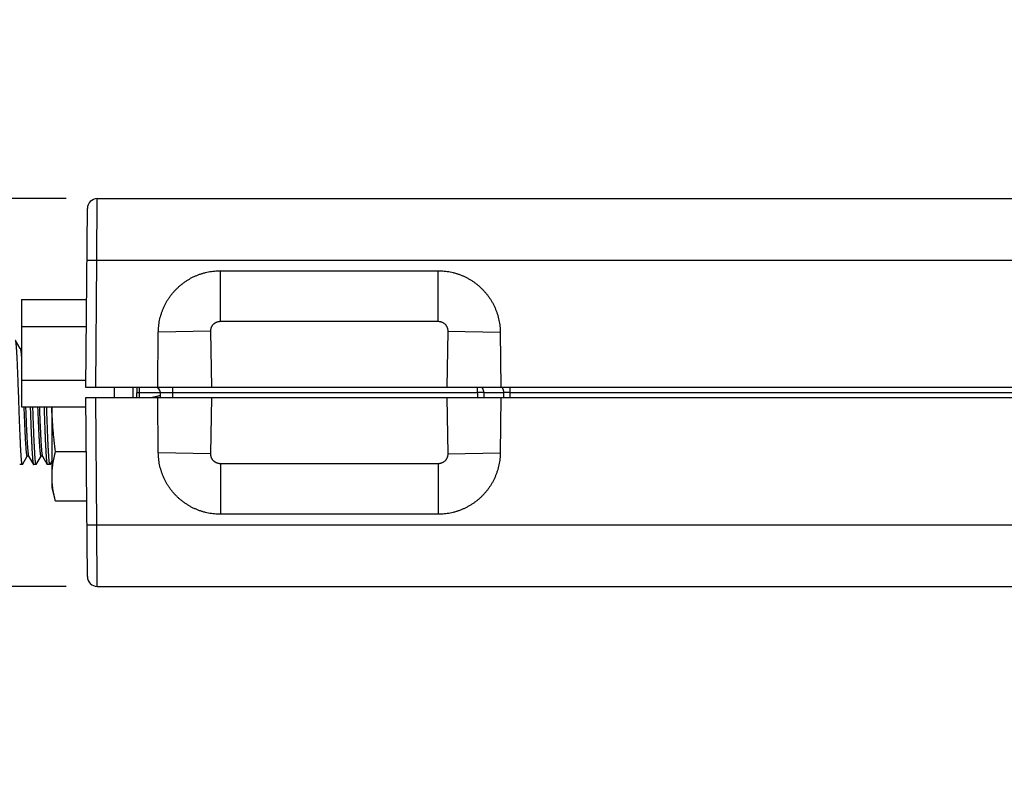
# Model space of a CAD drawing. Header units: inches. Extents: x 0 to 22, y 0 to 17.
# Tile 39 of 57: x 7.5 to 9.5, y 13 to 14.5. Entities that reach past the tile are written whole.
import ezdxf

# ---------------------------------------------------------------- set-up
doc = ezdxf.new("R2010")
doc.units = ezdxf.units.IN
doc.header["$LTSCALE"] = 1.21
doc.header["$MEASUREMENT"] = 0
doc.layers.get('0').update_dxf_attribs({"linetype": 'CONTINUOUS'})
doc.layers.add('DIMENSIONS', color=7, linetype='CONTINUOUS')
doc.styles.get("Standard").update_dxf_attribs({"font": 'txt', "width": 0.8})
doc.dimstyles.new('DIMSTYLE_2', dxfattribs={"dimtxt": 0.125, "dimasz": 0.18, "dimexe": 0.18, "dimexo": 0.0625, "dimgap": 0.09, "dimtad": 0, "dimtih": 1, "dimtoh": 1, "dimdec": 3, "dimzin": 4, "dimdsep": 46, "dimtxsty": 'STANDARD', "dimblk": '_FILLED', "dimblk1": '_FILLED', "dimblk2": '_FILLED', "dimcen": 0.09, "dimadec": 0, "dimazin": 0, "dimtp": 0.01, "dimtm": 0.01, "dimtfac": 1, "dimtdec": 3, "dimtofl": 0, "dimtmove": 0, "dimatfit": 3, "dimldrblk": '_FILLED', "dimfxl": 1, "dimtolj": 1, "dimtzin": 4, "dimarcsym": 0})

# ---------------------------------------------------------------- blocks, each defined once
blk = doc.blocks.new('_FILLED')
at = {"color": 0, "linetype": 'BYBLOCK'}
blk.add_solid([(0, 0), (-1, 0.174), (-1, -0.174)], dxfattribs=at)
blk = doc.blocks.new('*D4')
at = {"layer": 'DIMENSIONS', "color": 2, "linetype": 'CONTINUOUS'}
for p, q in [((6.4967, 14.1246), (6.4967, 14.4846)), ((7.5748, 14.1246), (6.3717, 14.1246)), ((7.5748, 13.3446), (6.3717, 13.3446)), ((6.4967, 13.3446), (6.4967, 12.9846))]:
    blk.add_line(p, q, dxfattribs=at)
at = {"layer": 'DIMENSIONS', "color": 2, "linetype": 'CONTINUOUS', "xscale": 0.18, "yscale": 0.18, "zscale": 0.18}
for p, rotation in [((6.4967, 14.1246), 270), ((6.4967, 13.3446), 90)]:
    blk.add_blockref('_FILLED', p, dxfattribs=dict(at, rotation=rotation))
at = {"layer": 'DIMENSIONS', "color": 2, "linetype": 'CONTINUOUS', "insert": (6.4967, 13.7971), "char_height": 0.125, "width": 1.225, "attachment_point": 2, "line_spacing_factor": 0.9}
blk.add_mtext('.780{\\Ftxt.shx;\\W1.000000;\\H0.125000; }[19.81]', dxfattribs=at)

msp = doc.modelspace()

# ---------------------------------------------------------------- linework, layer by layer
at = {"color": 9, "linetype": 'CONTINUOUS'}
for p, q in [((7.6364, 14.0007), (7.6373, 14.1246)), ((7.6164, 14.0007), (7.6364, 14.0007)), ((7.6342, 13.7446), (7.6364, 14.0007)), ((7.6364, 14.0007), (11.6142, 14.0007)), ((7.8851, 13.8779), (7.8851, 13.9796)), ((8.3232, 13.8779), (8.3232, 13.9796)), ((7.8851, 13.8779), (8.3232, 13.8779)), ((7.8656, 13.858), (7.7601, 13.8557)), ((7.8678, 13.7446), (7.8656, 13.858)), ((8.3427, 13.858), (8.3405, 13.7446)), ((8.3427, 13.858), (8.4482, 13.8557)), ((7.7173, 13.7344), (7.7223, 13.7345)), ((7.7222, 13.7246), (7.7223, 13.7345)), ((7.7223, 13.7345), (7.7224, 13.7446)), ((7.7223, 13.7345), (7.7643, 13.7345)), ((7.7643, 13.7348), (7.7893, 13.7348)), ((7.7893, 13.7348), (7.7893, 13.7446)), ((7.7895, 13.7246), (7.7893, 13.7348)), ((7.7893, 13.7348), (8.4025, 13.7348)), ((8.4025, 13.7348), (8.4025, 13.7446)), ((8.4025, 13.7348), (8.4026, 13.7246)), ((8.415, 13.7348), (8.4554, 13.7348)), ((8.415, 13.7348), (8.4151, 13.7246)), ((8.4554, 13.7246), (8.4554, 13.7348)), ((8.4679, 13.7348), (8.4679, 13.7446)), ((8.4679, 13.7246), (8.4679, 13.7348)), ((8.4679, 13.7348), (11.119, 13.7348)), ((7.6364, 13.4685), (7.6342, 13.7246)), ((7.8656, 13.6112), (7.8678, 13.7246)), ((8.3405, 13.7246), (8.3427, 13.6112)), ((7.8656, 13.6112), (7.7601, 13.6135)), ((8.3427, 13.6112), (8.4482, 13.6135)), ((7.8851, 13.5913), (7.8851, 13.4896)), ((8.3232, 13.5913), (7.8851, 13.5913)), ((8.3232, 13.5913), (8.3232, 13.4896)), ((7.6164, 13.4685), (7.6364, 13.4685)), ((7.6364, 13.4685), (9.6065, 13.4685)), ((7.6373, 13.3446), (7.6364, 13.4685))]:
    msp.add_line(p, q, dxfattribs=at)
at = {"color": 7, "linetype": 'CONTINUOUS'}
for p, q in [((7.6373, 14.1246), (11.6142, 14.1246)), ((7.6142, 13.7446), (7.6173, 14.1048)), ((7.8851, 13.9796), (8.3232, 13.9796)), ((7.4847, 13.9216), (7.4847, 13.7057)), ((7.4847, 13.9216), (7.6157, 13.9216)), ((7.4847, 13.8676), (7.6152, 13.8676)), ((7.7592, 13.7446), (7.7601, 13.8557)), ((8.4482, 13.8557), (8.4492, 13.7446)), ((7.4824, 13.8229), (7.4729, 13.8394)), ((7.4847, 13.7596), (7.6143, 13.7596)), ((11.6142, 13.7446), (7.6142, 13.7446)), ((7.6722, 13.7246), (7.6722, 13.7446)), ((7.7092, 13.7246), (7.7092, 13.7446)), ((7.7172, 13.7246), (7.7174, 13.7446)), ((7.7645, 13.7246), (7.7643, 13.7348)), ((7.6173, 13.3645), (7.6142, 13.7246)), ((7.6142, 13.7246), (11.6142, 13.7246)), ((7.7601, 13.6135), (7.7592, 13.7246)), ((8.4492, 13.7246), (8.4482, 13.6135)), ((7.4847, 13.7057), (7.6143, 13.7057)), ((7.5462, 13.5426), (7.5462, 13.7057)), ((7.6151, 13.6153), (7.5533, 13.6153)), ((7.4868, 13.5899), (7.4963, 13.6063)), ((7.4991, 13.6063), (7.4991, 13.6063)), ((7.4991, 13.6063), (7.5087, 13.5899)), ((7.5145, 13.5899), (7.5241, 13.6063)), ((7.5269, 13.6063), (7.5269, 13.6063)), ((7.5269, 13.6063), (7.5364, 13.5899)), ((7.5423, 13.5899), (7.5462, 13.5965)), ((7.4865, 13.5896), (7.4812, 13.5896)), ((7.4868, 13.5899), (7.4865, 13.5896)), ((7.5087, 13.5899), (7.5089, 13.5896)), ((7.5143, 13.5896), (7.5089, 13.5896)), ((7.5145, 13.5899), (7.5143, 13.5896)), ((7.5364, 13.5899), (7.5367, 13.5896)), ((7.542, 13.5896), (7.5367, 13.5896)), ((7.5423, 13.5899), (7.542, 13.5896)), ((7.5533, 13.516), (7.5462, 13.5426)), ((7.616, 13.516), (7.5533, 13.516)), ((8.3232, 13.4896), (7.8851, 13.4896)), ((7.6373, 13.3446), (11.6142, 13.3446))]:
    msp.add_line(p, q, dxfattribs=at)
for points in [[(7.4847, 13.8224), (7.4846, 13.8224), (7.4843, 13.8223), (7.484, 13.8222), (7.4837, 13.8222), (7.4833, 13.8223), (7.483, 13.8224), (7.4828, 13.8225), (7.4826, 13.8227), (7.4825, 13.8228), (7.4824, 13.8229), (7.4824, 13.8229), (7.4824, 13.8229)], [(7.4963, 13.6063), (7.4963, 13.6063), (7.4963, 13.6064), (7.4964, 13.6064), (7.4965, 13.6066), (7.4967, 13.6067), (7.4969, 13.6068), (7.4972, 13.607), (7.4976, 13.607), (7.4979, 13.607), (7.4982, 13.607), (7.4985, 13.6069), (7.4987, 13.6067), (7.4989, 13.6066), (7.499, 13.6065), (7.4991, 13.6064), (7.4991, 13.6063), (7.4991, 13.6063)], [(7.5241, 13.6063), (7.5241, 13.6063), (7.5241, 13.6064), (7.5242, 13.6064), (7.5243, 13.6066), (7.5245, 13.6067), (7.5247, 13.6068), (7.525, 13.607), (7.5253, 13.607), (7.5257, 13.607), (7.526, 13.607), (7.5263, 13.6069), (7.5265, 13.6067), (7.5267, 13.6066), (7.5268, 13.6065), (7.5269, 13.6064), (7.5269, 13.6063), (7.5269, 13.6063)]]:
    msp.add_lwpolyline(points, dxfattribs=at)
for centre, radius, start, end in [((7.6373, 14.1046), 0.02, 89.9999, 179.4927), ((7.7543, 13.7346), 0.01, 1, 90), ((7.6373, 13.3646), 0.02, 180.5073, 270.0001)]:
    msp.add_arc(centre, radius, start, end, dxfattribs=at)
at = {"color": 9, "linetype": 'CONTINUOUS'}
for centre, radius, start, end in [((8.4088, 10.559), 3.1758, 89.8877, 90.113), ((8.4616, 10.5609), 3.1739, 89.8872, 90.1128), ((18.8842, 14.1655), 11.3485, 182.32243, 182.4682)]:
    msp.add_arc(centre, radius, start, end, dxfattribs=at)
at = {"color": 7, "linetype": 'CONTINUOUS'}
for points, knots in [([(7.7601, 13.8557), (7.7602, 13.8598), (7.7606, 13.8679), (7.7622, 13.878), (7.764, 13.8859), (7.7654, 13.8908), (7.7667, 13.8947), (7.768, 13.8985), (7.7699, 13.9032), (7.7724, 13.9088), (7.7752, 13.9142), (7.7782, 13.9195), (7.7815, 13.9247), (7.7851, 13.9296), (7.7888, 13.9344), (7.7929, 13.939), (7.7971, 13.9434), (7.8015, 13.9476), (7.8062, 13.9516), (7.811, 13.9553), (7.816, 13.9588), (7.8212, 13.9621), (7.8265, 13.9651), (7.8319, 13.9678), (7.8375, 13.9703), (7.8423, 13.9721), (7.8461, 13.9734), (7.85, 13.9746), (7.8549, 13.976), (7.8628, 13.9777), (7.8729, 13.9792), (7.8811, 13.9796), (7.8851, 13.9796)], [0, 0, 0, 0, 0.062484, 0.124969, 0.156221, 0.187473, 0.2031, 0.218727, 0.249978, 0.28123, 0.312482, 0.343734, 0.374986, 0.406238, 0.43749, 0.468742, 0.499994, 0.531246, 0.562498, 0.593751, 0.625003, 0.656256, 0.687508, 0.718761, 0.750013, 0.781266, 0.796893, 0.812521, 0.843773, 0.875026, 0.937513, 1, 1, 1, 1]), ([(8.3232, 13.9796), (8.3273, 13.9796), (8.3354, 13.9792), (8.3455, 13.9777), (8.3534, 13.976), (8.3583, 13.9746), (8.3622, 13.9734), (8.366, 13.9721), (8.3708, 13.9703), (8.3764, 13.9678), (8.3818, 13.9651), (8.3872, 13.9621), (8.3923, 13.9588), (8.3973, 13.9553), (8.4022, 13.9516), (8.4068, 13.9476), (8.4112, 13.9434), (8.4155, 13.939), (8.4195, 13.9344), (8.4232, 13.9296), (8.4268, 13.9247), (8.4301, 13.9195), (8.4331, 13.9142), (8.4359, 13.9088), (8.4384, 13.9032), (8.4403, 13.8985), (8.4416, 13.8947), (8.4429, 13.8908), (8.4443, 13.8859), (8.4461, 13.878), (8.4477, 13.8679), (8.4482, 13.8598), (8.4482, 13.8557)], [0, 0, 0, 0, 0.062487, 0.124974, 0.156227, 0.187479, 0.203107, 0.218734, 0.249987, 0.281239, 0.312492, 0.343744, 0.374997, 0.406249, 0.437502, 0.468754, 0.500006, 0.531258, 0.56251, 0.593762, 0.625014, 0.656266, 0.687518, 0.71877, 0.750022, 0.781273, 0.7969, 0.812527, 0.843779, 0.875031, 0.937516, 1, 1, 1, 1]), ([(7.4865, 13.5896), (7.4865, 13.5896), (7.4865, 13.5896), (7.4864, 13.5897), (7.4863, 13.5897), (7.4863, 13.5898), (7.4862, 13.5899), (7.4862, 13.59), (7.4861, 13.5901), (7.4861, 13.5902), (7.486, 13.5904), (7.486, 13.5906), (7.4859, 13.5909), (7.4858, 13.5914), (7.4857, 13.592), (7.4855, 13.5926), (7.4854, 13.5933), (7.4853, 13.594), (7.4852, 13.5948), (7.4851, 13.5957), (7.485, 13.597), (7.4848, 13.5989), (7.4846, 13.6013), (7.4844, 13.6039), (7.4842, 13.6068), (7.4839, 13.61), (7.4837, 13.6134), (7.4835, 13.617), (7.4833, 13.6209), (7.483, 13.6265), (7.4827, 13.6339), (7.4822, 13.6434), (7.4818, 13.6536), (7.4814, 13.6643), (7.481, 13.6755), (7.4805, 13.6871), (7.4801, 13.6989), (7.4797, 13.7108), (7.4793, 13.7228), (7.4789, 13.7347), (7.4784, 13.7464), (7.478, 13.7579), (7.4776, 13.7689), (7.4772, 13.7794), (7.4767, 13.7894), (7.4764, 13.7972), (7.4761, 13.8031), (7.4759, 13.8073), (7.4757, 13.8112), (7.4755, 13.8149), (7.4752, 13.8184), (7.475, 13.8216), (7.4748, 13.8246), (7.4746, 13.8273), (7.4744, 13.8298), (7.4742, 13.8316), (7.4741, 13.833), (7.474, 13.834), (7.4739, 13.8348), (7.4738, 13.8356), (7.4736, 13.8363), (7.4735, 13.837), (7.4734, 13.8375), (7.4733, 13.8381), (7.4732, 13.8384), (7.4732, 13.8387), (7.4731, 13.8389), (7.4731, 13.839), (7.473, 13.8392), (7.473, 13.8393), (7.4729, 13.8394), (7.4729, 13.8394)], [0, 0, 0, 0, 0.000215, 0.000454, 0.000733, 0.001063, 0.001451, 0.001902, 0.002417, 0.002998, 0.003647, 0.004364, 0.006005, 0.007924, 0.010122, 0.012599, 0.015354, 0.018387, 0.021696, 0.02528, 0.029138, 0.037664, 0.047258, 0.057897, 0.069557, 0.082213, 0.095835, 0.110393, 0.125853, 0.142179, 0.177278, 0.215366, 0.256093, 0.299081, 0.343934, 0.390238, 0.437563, 0.485472, 0.533523, 0.58127, 0.628273, 0.674096, 0.718317, 0.760526, 0.800333, 0.83737, 0.854743, 0.871297, 0.886995, 0.9018, 0.915679, 0.9286, 0.940532, 0.95145, 0.961329, 0.970146, 0.974151, 0.977883, 0.981342, 0.984524, 0.98743, 0.990058, 0.992406, 0.994476, 0.996268, 0.997059, 0.997782, 0.998437, 0.999024, 0.999544, 1, 1, 1, 1]), ([(7.5023, 13.7057), (7.5024, 13.7019), (7.5027, 13.6946), (7.5031, 13.6836), (7.5035, 13.6729), (7.5039, 13.6625), (7.5043, 13.6526), (7.5047, 13.6431), (7.5051, 13.6342), (7.5055, 13.626), (7.5058, 13.6196), (7.5061, 13.6148), (7.5063, 13.6116), (7.5065, 13.6085), (7.5067, 13.6056), (7.5069, 13.603), (7.5071, 13.6006), (7.5073, 13.5984), (7.5075, 13.5965), (7.5076, 13.595), (7.5078, 13.594), (7.5079, 13.5933), (7.508, 13.5926), (7.5081, 13.592), (7.5082, 13.5915), (7.5083, 13.5911), (7.5084, 13.5907), (7.5084, 13.5904), (7.5085, 13.5902), (7.5086, 13.5901), (7.5086, 13.59), (7.5086, 13.5899), (7.5087, 13.5899)], [0, 0, 0, 0, 0.096154, 0.19091, 0.283505, 0.373192, 0.459248, 0.54098, 0.617732, 0.688884, 0.753865, 0.783877, 0.812155, 0.838643, 0.863287, 0.88604, 0.906856, 0.925695, 0.942521, 0.957303, 0.963919, 0.970015, 0.975589, 0.98064, 0.985166, 0.989167, 0.992645, 0.995604, 0.996891, 0.998051, 0.999086, 1, 1, 1, 1]), ([(7.5143, 13.5896), (7.5143, 13.5896), (7.5142, 13.5896), (7.5142, 13.5897), (7.5141, 13.5897), (7.5141, 13.5898), (7.514, 13.5898), (7.514, 13.5899), (7.5139, 13.59), (7.5139, 13.5902), (7.5138, 13.5903), (7.5137, 13.5906), (7.5137, 13.5909), (7.5135, 13.5913), (7.5134, 13.5918), (7.5133, 13.5924), (7.5132, 13.5931), (7.5131, 13.5938), (7.513, 13.5946), (7.5129, 13.5954), (7.5128, 13.5967), (7.5126, 13.5984), (7.5124, 13.6007), (7.5122, 13.6032), (7.512, 13.6059), (7.5118, 13.6089), (7.5116, 13.6122), (7.5114, 13.6156), (7.5112, 13.6193), (7.5109, 13.6246), (7.5105, 13.6317), (7.5101, 13.6408), (7.5097, 13.6505), (7.5093, 13.6608), (7.5089, 13.6716), (7.5085, 13.6827), (7.5081, 13.6941), (7.5078, 13.7018), (7.5077, 13.7057)], [0, 0, 0, 0, 0.000451, 0.000947, 0.001524, 0.002205, 0.003002, 0.003925, 0.00498, 0.006169, 0.007495, 0.00896, 0.01231, 0.016226, 0.020709, 0.025761, 0.03138, 0.037566, 0.044316, 0.051627, 0.059496, 0.076893, 0.096471, 0.11819, 0.142004, 0.167863, 0.19571, 0.225485, 0.257124, 0.290558, 0.362514, 0.440725, 0.524509, 0.613131, 0.705816, 0.801753, 0.900102, 1, 1, 1, 1]), ([(7.5301, 13.7057), (7.5302, 13.7019), (7.5305, 13.6946), (7.5309, 13.6836), (7.5313, 13.6729), (7.5317, 13.6625), (7.532, 13.6526), (7.5324, 13.6431), (7.5328, 13.6342), (7.5332, 13.626), (7.5336, 13.6196), (7.5338, 13.6148), (7.534, 13.6116), (7.5342, 13.6085), (7.5344, 13.6056), (7.5346, 13.603), (7.5348, 13.6006), (7.535, 13.5984), (7.5352, 13.5965), (7.5354, 13.595), (7.5355, 13.594), (7.5356, 13.5933), (7.5357, 13.5926), (7.5358, 13.592), (7.5359, 13.5915), (7.536, 13.5911), (7.5361, 13.5907), (7.5362, 13.5904), (7.5363, 13.5902), (7.5363, 13.5901), (7.5364, 13.59), (7.5364, 13.5899), (7.5364, 13.5899)], [0, 0, 0, 0, 0.096154, 0.19091, 0.283505, 0.373191, 0.459247, 0.54098, 0.617731, 0.688883, 0.753865, 0.783877, 0.812155, 0.838642, 0.863287, 0.88604, 0.906856, 0.925695, 0.942521, 0.957303, 0.963919, 0.970015, 0.975589, 0.98064, 0.985166, 0.989167, 0.992645, 0.995604, 0.996891, 0.998051, 0.999086, 1, 1, 1, 1]), ([(7.542, 13.5896), (7.542, 13.5896), (7.542, 13.5896), (7.5419, 13.5897), (7.5419, 13.5897), (7.5418, 13.5898), (7.5418, 13.5898), (7.5417, 13.5899), (7.5417, 13.59), (7.5416, 13.5902), (7.5416, 13.5903), (7.5415, 13.5906), (7.5414, 13.5909), (7.5413, 13.5913), (7.5412, 13.5918), (7.5411, 13.5924), (7.541, 13.5931), (7.5409, 13.5938), (7.5408, 13.5946), (7.5407, 13.5954), (7.5406, 13.5967), (7.5404, 13.5984), (7.5402, 13.6007), (7.54, 13.6032), (7.5398, 13.6059), (7.5396, 13.6089), (7.5394, 13.6122), (7.5391, 13.6156), (7.5389, 13.6193), (7.5387, 13.6246), (7.5383, 13.6317), (7.5379, 13.6408), (7.5375, 13.6505), (7.5371, 13.6608), (7.5367, 13.6716), (7.5362, 13.6827), (7.5358, 13.6941), (7.5356, 13.7018), (7.5354, 13.7057)], [0, 0, 0, 0, 0.000451, 0.000947, 0.001524, 0.002205, 0.003002, 0.003925, 0.00498, 0.006169, 0.007495, 0.00896, 0.01231, 0.016226, 0.020709, 0.025761, 0.031381, 0.037566, 0.044316, 0.051627, 0.059496, 0.076893, 0.096471, 0.11819, 0.142005, 0.167863, 0.19571, 0.225486, 0.257124, 0.290558, 0.362514, 0.440725, 0.524508, 0.613131, 0.705816, 0.801753, 0.900101, 1, 1, 1, 1]), ([(7.5533, 13.6153), (7.5523, 13.6228), (7.5509, 13.6341), (7.5494, 13.6491), (7.5484, 13.6604), (7.5475, 13.6717), (7.5469, 13.683), (7.5464, 13.6943), (7.5463, 13.7019), (7.5462, 13.7057)], [0, 0, 0, 0, 0.249997, 0.374998, 0.499998, 0.624999, 0.749999, 0.875, 1, 1, 1, 1]), ([(7.5462, 13.5657), (7.5462, 13.5677), (7.5462, 13.5719), (7.5466, 13.5781), (7.5472, 13.5844), (7.548, 13.5906), (7.549, 13.5968), (7.5503, 13.603), (7.5517, 13.6092), (7.5527, 13.6133), (7.5533, 13.6153)], [0, 0, 0, 0, 0.123801, 0.24774, 0.371945, 0.496525, 0.62157, 0.747141, 0.873279, 1, 1, 1, 1]), ([(7.8851, 13.4896), (7.8811, 13.4896), (7.8749, 13.4899), (7.8669, 13.4909), (7.8609, 13.492), (7.8549, 13.4933), (7.85, 13.4946), (7.8461, 13.4959), (7.8423, 13.4972), (7.8375, 13.499), (7.8319, 13.5015), (7.8265, 13.5042), (7.8212, 13.5072), (7.8168, 13.5099), (7.8135, 13.5122), (7.8102, 13.5145), (7.8062, 13.5177), (7.8015, 13.5216), (7.7971, 13.5258), (7.7929, 13.5302), (7.7888, 13.5348), (7.7851, 13.5396), (7.7815, 13.5446), (7.7782, 13.5497), (7.7752, 13.555), (7.7724, 13.5605), (7.7699, 13.566), (7.7677, 13.5717), (7.7657, 13.5775), (7.764, 13.5833), (7.7622, 13.5913), (7.7606, 13.6013), (7.7602, 13.6095), (7.7601, 13.6135)], [0, 0, 0, 0, 0.062486, 0.093738, 0.12499, 0.156242, 0.187494, 0.203121, 0.218749, 0.250001, 0.281253, 0.312505, 0.343757, 0.375008, 0.390635, 0.406263, 0.437514, 0.468766, 0.500018, 0.531269, 0.562521, 0.593772, 0.625024, 0.656275, 0.687526, 0.718777, 0.750029, 0.78128, 0.812531, 0.843782, 0.875033, 0.937517, 1, 1, 1, 1]), ([(8.4482, 13.6135), (8.4482, 13.6095), (8.4477, 13.6013), (8.4461, 13.5913), (8.4443, 13.5833), (8.4426, 13.5775), (8.4406, 13.5717), (8.4384, 13.566), (8.4359, 13.5605), (8.4331, 13.555), (8.4301, 13.5497), (8.4268, 13.5446), (8.4232, 13.5396), (8.4195, 13.5348), (8.4155, 13.5302), (8.4112, 13.5258), (8.4068, 13.5216), (8.4022, 13.5177), (8.3981, 13.5145), (8.3948, 13.5122), (8.3915, 13.5099), (8.3872, 13.5072), (8.3818, 13.5042), (8.3764, 13.5015), (8.3708, 13.499), (8.366, 13.4972), (8.3622, 13.4959), (8.3583, 13.4946), (8.3534, 13.4933), (8.3475, 13.492), (8.3414, 13.4909), (8.3334, 13.4899), (8.3273, 13.4896), (8.3232, 13.4896)], [0, 0, 0, 0, 0.062483, 0.124967, 0.156218, 0.187469, 0.21872, 0.249971, 0.281223, 0.312474, 0.343725, 0.374976, 0.406228, 0.437479, 0.468731, 0.499982, 0.531234, 0.562486, 0.593737, 0.609365, 0.624992, 0.656243, 0.687495, 0.718747, 0.749999, 0.781251, 0.796879, 0.812506, 0.843758, 0.87501, 0.906262, 0.937514, 1, 1, 1, 1]), ([(7.5533, 13.516), (7.5527, 13.5181), (7.5517, 13.5222), (7.5503, 13.5284), (7.549, 13.5346), (7.548, 13.5408), (7.5472, 13.547), (7.5466, 13.5532), (7.5462, 13.5594), (7.5462, 13.5636), (7.5462, 13.5657)], [0, 0, 0, 0, 0.126721, 0.252859, 0.37843, 0.503475, 0.628055, 0.75226, 0.876199, 1, 1, 1, 1])]:
    msp.add_open_spline(points, degree=3, knots=knots, dxfattribs=at)
at = {"color": 9, "linetype": 'CONTINUOUS'}
for points, knots in [([(7.8656, 13.858), (7.8656, 13.8587), (7.8657, 13.86), (7.8659, 13.8619), (7.8663, 13.8635), (7.8667, 13.8647), (7.8671, 13.8659), (7.8678, 13.8674), (7.8686, 13.8688), (7.8693, 13.8698), (7.8701, 13.8709), (7.8712, 13.8721), (7.8724, 13.8732), (7.8734, 13.874), (7.8744, 13.8747), (7.8758, 13.8756), (7.8773, 13.8763), (7.8785, 13.8767), (7.8797, 13.8772), (7.8813, 13.8775), (7.8832, 13.8778), (7.8845, 13.8779), (7.8851, 13.8779)], [0, 0, 0, 0, 0.062494, 0.124988, 0.187482, 0.218739, 0.249996, 0.31249, 0.374985, 0.406242, 0.437499, 0.499994, 0.562489, 0.593747, 0.625004, 0.6875, 0.749996, 0.781253, 0.812511, 0.875007, 0.937503, 1, 1, 1, 1]), ([(8.3232, 13.8779), (8.3238, 13.8779), (8.3251, 13.8778), (8.327, 13.8775), (8.3286, 13.8772), (8.3298, 13.8767), (8.331, 13.8763), (8.3325, 13.8756), (8.3339, 13.8747), (8.3349, 13.874), (8.3359, 13.8732), (8.3371, 13.8721), (8.3382, 13.8709), (8.339, 13.8698), (8.3397, 13.8688), (8.3405, 13.8674), (8.3412, 13.8659), (8.3416, 13.8647), (8.342, 13.8635), (8.3424, 13.8619), (8.3426, 13.86), (8.3427, 13.8587), (8.3427, 13.858)], [0, 0, 0, 0, 0.062497, 0.124993, 0.187489, 0.218747, 0.250004, 0.3125, 0.374996, 0.406253, 0.437511, 0.500006, 0.562501, 0.593758, 0.625015, 0.68751, 0.750004, 0.781261, 0.812518, 0.875012, 0.937506, 1, 1, 1, 1]), ([(7.4824, 13.8229), (7.4824, 13.8229), (7.4825, 13.8228), (7.4826, 13.8226), (7.4826, 13.8224), (7.4827, 13.8222), (7.4828, 13.822), (7.4828, 13.8217), (7.4829, 13.8214), (7.483, 13.821), (7.4831, 13.8203), (7.4833, 13.8195), (7.4834, 13.8186), (7.4835, 13.8175), (7.4837, 13.8164), (7.4838, 13.8151), (7.484, 13.8138), (7.4842, 13.8118), (7.4844, 13.809), (7.4846, 13.8068), (7.4847, 13.8056)], [0, 0, 0, 0, 0.008651, 0.018704, 0.030193, 0.043143, 0.057568, 0.073477, 0.090875, 0.109767, 0.152032, 0.200262, 0.254433, 0.314504, 0.380428, 0.452146, 0.529594, 0.612698, 0.795552, 1, 1, 1, 1]), ([(8.415, 13.7348), (8.415, 13.7351), (8.415, 13.7358), (8.4149, 13.7367), (8.4148, 13.7377), (8.4146, 13.7386), (8.4144, 13.7394), (8.4141, 13.7403), (8.4139, 13.741), (8.4135, 13.7417), (8.4132, 13.7424), (8.4128, 13.743), (8.4124, 13.7435), (8.4119, 13.7439), (8.4115, 13.7442), (8.4111, 13.7444), (8.4107, 13.7445), (8.4105, 13.7446), (8.4102, 13.7446), (8.4101, 13.7446), (8.41, 13.7446)], [0, 0, 0, 0, 0.081198, 0.161719, 0.241005, 0.318515, 0.393742, 0.466219, 0.535536, 0.601349, 0.663402, 0.721544, 0.775753, 0.826169, 0.873123, 0.917171, 0.938363, 0.959144, 0.979645, 1, 1, 1, 1]), ([(8.4554, 13.7348), (8.4554, 13.7351), (8.4553, 13.7358), (8.4553, 13.7367), (8.4551, 13.7377), (8.455, 13.7386), (8.4548, 13.7394), (8.4545, 13.7403), (8.4542, 13.741), (8.4539, 13.7417), (8.4535, 13.7424), (8.4531, 13.743), (8.4527, 13.7435), (8.4523, 13.7439), (8.4518, 13.7442), (8.4514, 13.7444), (8.4511, 13.7445), (8.4509, 13.7446), (8.4506, 13.7446), (8.4504, 13.7446), (8.4504, 13.7446)], [0, 0, 0, 0, 0.081198, 0.161719, 0.241005, 0.318515, 0.393742, 0.466219, 0.535536, 0.601349, 0.663402, 0.721544, 0.775753, 0.826169, 0.873123, 0.917171, 0.938363, 0.959144, 0.979645, 1, 1, 1, 1]), ([(7.7644, 13.729), (7.7637, 13.7287), (7.7622, 13.7282), (7.76, 13.7275), (7.7579, 13.7268), (7.7561, 13.7262), (7.7547, 13.7258), (7.7536, 13.7256), (7.7526, 13.7253), (7.7516, 13.7251), (7.7506, 13.7249), (7.7497, 13.7248), (7.7489, 13.7247), (7.7483, 13.7246), (7.748, 13.7246), (7.7479, 13.7246)], [0, 0, 0, 0, 0.136367, 0.271136, 0.403833, 0.533803, 0.597493, 0.660125, 0.721512, 0.781431, 0.839608, 0.895701, 0.949312, 0.975055, 1, 1, 1, 1]), ([(7.4894, 13.7057), (7.4896, 13.7022), (7.4898, 13.6952), (7.4903, 13.685), (7.4907, 13.675), (7.4911, 13.6654), (7.4915, 13.6562), (7.492, 13.6477), (7.4923, 13.6409), (7.4926, 13.6358), (7.4928, 13.6323), (7.4931, 13.6289), (7.4933, 13.6258), (7.4935, 13.6229), (7.4937, 13.6201), (7.4939, 13.6177), (7.4941, 13.6154), (7.4943, 13.6137), (7.4945, 13.6124), (7.4946, 13.6115), (7.4947, 13.6107), (7.4948, 13.61), (7.4949, 13.6093), (7.495, 13.6087), (7.4951, 13.6082), (7.4952, 13.6077), (7.4953, 13.6073), (7.4954, 13.6069), (7.4955, 13.6067), (7.4955, 13.6066), (7.4956, 13.6065), (7.4956, 13.6064), (7.4957, 13.6063), (7.4958, 13.6062), (7.4958, 13.6061), (7.4959, 13.6061), (7.4959, 13.6061), (7.496, 13.606), (7.496, 13.606), (7.4961, 13.6061), (7.4961, 13.6061), (7.4962, 13.6062), (7.4962, 13.6062), (7.4963, 13.6063), (7.4963, 13.6063)], [0, 0, 0, 0, 0.104386, 0.206939, 0.306689, 0.402691, 0.494038, 0.579866, 0.659365, 0.696504, 0.731785, 0.765125, 0.796445, 0.825672, 0.852738, 0.877581, 0.900143, 0.920373, 0.9296, 0.938229, 0.946253, 0.953671, 0.960479, 0.966673, 0.972253, 0.977218, 0.981569, 0.985309, 0.986952, 0.988446, 0.989792, 0.990993, 0.992053, 0.99298, 0.993781, 0.994471, 0.995073, 0.995621, 0.996158, 0.996732, 0.99738, 0.99813, 0.999, 1, 1, 1, 1]), ([(7.4929, 13.7057), (7.493, 13.7025), (7.4933, 13.6962), (7.4937, 13.6868), (7.494, 13.6776), (7.4944, 13.6688), (7.4948, 13.6603), (7.4952, 13.6522), (7.4956, 13.6446), (7.496, 13.6376), (7.4963, 13.6321), (7.4966, 13.628), (7.4968, 13.6252), (7.497, 13.6226), (7.4972, 13.6201), (7.4974, 13.6178), (7.4976, 13.6158), (7.4978, 13.6139), (7.498, 13.6122), (7.4981, 13.6109), (7.4983, 13.61), (7.4984, 13.6094), (7.4984, 13.6088), (7.4985, 13.6083), (7.4986, 13.6079), (7.4987, 13.6076), (7.4988, 13.6074), (7.4988, 13.6071), (7.4989, 13.6068), (7.499, 13.6066), (7.499, 13.6065), (7.4991, 13.6064), (7.4991, 13.6063), (7.4991, 13.6063)], [0, 0, 0, 0, 0.095836, 0.190216, 0.282401, 0.371668, 0.457319, 0.538684, 0.615126, 0.686048, 0.750898, 0.780885, 0.809169, 0.835695, 0.860411, 0.883271, 0.904231, 0.923252, 0.940299, 0.955342, 0.962104, 0.968357, 0.974098, 0.979327, 0.984042, 0.986208, 0.988245, 0.991936, 0.995119, 0.996523, 0.997803, 0.998961, 1, 1, 1, 1]), ([(7.5172, 13.7057), (7.5173, 13.7022), (7.5176, 13.6952), (7.518, 13.685), (7.5185, 13.675), (7.5189, 13.6654), (7.5193, 13.6562), (7.5197, 13.6477), (7.5201, 13.6409), (7.5204, 13.6358), (7.5206, 13.6323), (7.5208, 13.6289), (7.521, 13.6258), (7.5213, 13.6229), (7.5215, 13.6201), (7.5217, 13.6177), (7.5219, 13.6154), (7.5221, 13.6137), (7.5222, 13.6124), (7.5223, 13.6115), (7.5224, 13.6107), (7.5226, 13.61), (7.5227, 13.6093), (7.5228, 13.6087), (7.5229, 13.6082), (7.523, 13.6077), (7.5231, 13.6073), (7.5232, 13.6069), (7.5233, 13.6067), (7.5233, 13.6066), (7.5234, 13.6065), (7.5234, 13.6064), (7.5235, 13.6063), (7.5235, 13.6062), (7.5236, 13.6061), (7.5236, 13.6061), (7.5237, 13.6061), (7.5237, 13.606), (7.5238, 13.606), (7.5239, 13.6061), (7.5239, 13.6061), (7.524, 13.6062), (7.524, 13.6062), (7.5241, 13.6063), (7.5241, 13.6063)], [0, 0, 0, 0, 0.104386, 0.206939, 0.306689, 0.402691, 0.494038, 0.579866, 0.659365, 0.696505, 0.731785, 0.765125, 0.796445, 0.825672, 0.852738, 0.877581, 0.900143, 0.920373, 0.9296, 0.938229, 0.946254, 0.953671, 0.960479, 0.966673, 0.972253, 0.977218, 0.981569, 0.985309, 0.986952, 0.988446, 0.989792, 0.990993, 0.992053, 0.99298, 0.993781, 0.994471, 0.995073, 0.995621, 0.996158, 0.996732, 0.99738, 0.99813, 0.999, 1, 1, 1, 1]), ([(7.5206, 13.7057), (7.5208, 13.7025), (7.521, 13.6962), (7.5214, 13.6868), (7.5218, 13.6776), (7.5222, 13.6688), (7.5226, 13.6603), (7.523, 13.6522), (7.5234, 13.6446), (7.5238, 13.6376), (7.5241, 13.6321), (7.5244, 13.628), (7.5246, 13.6252), (7.5247, 13.6226), (7.5249, 13.6201), (7.5251, 13.6178), (7.5253, 13.6158), (7.5255, 13.6139), (7.5257, 13.6122), (7.5259, 13.6109), (7.526, 13.61), (7.5261, 13.6094), (7.5262, 13.6088), (7.5263, 13.6083), (7.5264, 13.6079), (7.5265, 13.6076), (7.5265, 13.6074), (7.5266, 13.6071), (7.5267, 13.6068), (7.5268, 13.6066), (7.5268, 13.6065), (7.5269, 13.6064), (7.5269, 13.6063), (7.5269, 13.6063)], [0, 0, 0, 0, 0.095836, 0.190216, 0.282401, 0.371668, 0.457319, 0.538684, 0.615126, 0.686049, 0.750898, 0.780885, 0.809169, 0.835695, 0.860411, 0.883271, 0.904231, 0.923252, 0.940299, 0.955342, 0.962104, 0.968357, 0.974098, 0.979327, 0.984042, 0.986208, 0.988245, 0.991936, 0.995119, 0.996523, 0.997803, 0.998961, 1, 1, 1, 1]), ([(7.8851, 13.5913), (7.8845, 13.5913), (7.8832, 13.5914), (7.8813, 13.5917), (7.8797, 13.5921), (7.8785, 13.5925), (7.8773, 13.593), (7.8758, 13.5937), (7.8744, 13.5945), (7.8734, 13.5953), (7.8724, 13.5961), (7.8712, 13.5972), (7.8701, 13.5984), (7.8693, 13.5994), (7.8686, 13.6005), (7.8678, 13.6019), (7.8671, 13.6033), (7.8667, 13.6046), (7.8663, 13.6058), (7.8659, 13.6074), (7.8657, 13.6093), (7.8656, 13.6106), (7.8656, 13.6112)], [0, 0, 0, 0, 0.062497, 0.124993, 0.187489, 0.218747, 0.250004, 0.3125, 0.374996, 0.406253, 0.437511, 0.500006, 0.562501, 0.593758, 0.625015, 0.68751, 0.750004, 0.781261, 0.812518, 0.875012, 0.937506, 1, 1, 1, 1]), ([(8.3427, 13.6112), (8.3427, 13.6106), (8.3426, 13.6093), (8.3424, 13.6074), (8.342, 13.6058), (8.3416, 13.6046), (8.3412, 13.6033), (8.3405, 13.6019), (8.3397, 13.6005), (8.339, 13.5994), (8.3382, 13.5984), (8.3371, 13.5972), (8.3359, 13.5961), (8.3349, 13.5953), (8.3339, 13.5945), (8.3325, 13.5937), (8.331, 13.593), (8.3298, 13.5925), (8.3286, 13.5921), (8.327, 13.5917), (8.3251, 13.5914), (8.3238, 13.5913), (8.3232, 13.5913)], [0, 0, 0, 0, 0.062494, 0.124988, 0.187482, 0.218739, 0.249996, 0.31249, 0.374985, 0.406242, 0.437499, 0.499994, 0.562489, 0.593747, 0.625004, 0.6875, 0.749996, 0.781253, 0.812511, 0.875007, 0.937503, 1, 1, 1, 1])]:
    msp.add_open_spline(points, degree=3, knots=knots, dxfattribs=at)

# ---------------------------------------------------------------- dimensions: what is measured, and where the dimension line sits
at = {"layer": 'DIMENSIONS', "color": 2, "linetype": 'CONTINUOUS'}
dim = msp.add_linear_dim(base=(6.4967, 13.3446), p1=(7.5748, 14.1246), p2=(7.5748, 13.3446), angle=270, dimstyle='DIMSTYLE_2', dxfattribs=at)
dim.commit()
dim.dimension.update_dxf_attribs({"geometry": '*D4', "text_midpoint": (6.3717, 13.7346), "dimtype": 160})

doc.saveas('drawing.dxf')
